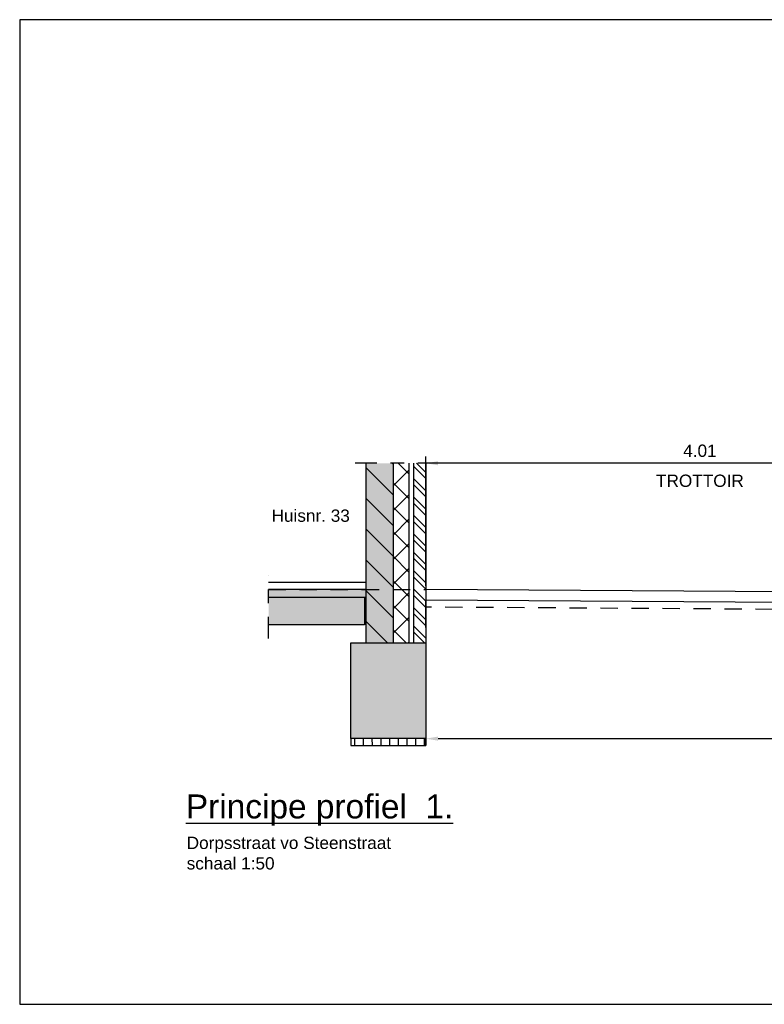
# Model space of a CAD drawing. Header units: metres. Extents: x 140889 to 142041, y 457117 to 459235.
# Tile 33 of 38: x 141890.9 to 141896.34, y 457273.09 to 457280.29. Entities that reach past the tile are written whole.
import ezdxf
from ezdxf.enums import TextEntityAlignment as Align

# ---------------------------------------------------------------- set-up
doc = ezdxf.new("R2010")
doc.units = ezdxf.units.M
doc.linetypes.add('CENTER', pattern=[50.8, 31.75, -6.35, 6.35, -6.35])
doc.linetypes.add('DASHED', pattern=[19.05, 12.7, -6.35])
doc.layers.get('0').update_dxf_attribs({"color": 251, "linetype": 'CONTINUOUS'})
doc.layers.get('DEFPOINTS').update_dxf_attribs({"color": 251, "linetype": 'CONTINUOUS'})
for name, color, linetype in [('1-ONTWERP-NIEUW', 142, 'CONTINUOUS'), ('1.4-MAATVOERING_TEKST-18', 251, 'CONTINUOUS'), ('7-DWARSPROF', 251, 'CENTER')]:
    doc.layers.add(name, color=color, linetype=linetype)
doc.styles.add('TXT_Copier', font='arial.ttf')
doc.dimstyles.new('18DIM200', dxfattribs={"dimscale": 0.2, "dimtxt": 1.8, "dimasz": 1.8, "dimexe": 1, "dimexo": 0.5, "dimgap": 0.9, "dimtad": 1, "dimzin": 0, "dimdsep": 46, "dimtxsty": 'TXT_Copier', "dimcen": 0, "dimclrd": 1, "dimclre": 253, "dimclrt": 7, "dimadec": 0, "dimazin": 0, "dimtfac": 1, "dimtofl": 0, "dimtmove": 0, "dimatfit": 3, "dimfxl": 1, "dimtolj": 1, "dimtzin": 0, "dimarcsym": 0})

# ---------------------------------------------------------------- blocks, each defined once
blk = doc.blocks.new('*D16')
at = {"layer": '1.4-MAATVOERING_TEKST-18', "color": 253, "lineweight": -2, "transparency": 16777216}
for p, q in [((141893.8677, 457276.1014), (141893.8677, 457274.9844)), ((141899.6287, 457276.0643), (141899.6287, 457274.9844))]:
    blk.add_line(p, q, dxfattribs=at)
at = {"layer": '1.4-MAATVOERING_TEKST-18', "color": 252, "lineweight": -2, "transparency": 16777216}
blk.add_line((141893.9577, 457275.0344), (141899.5387, 457275.0344), dxfattribs=at)
at = {"layer": '1.4-MAATVOERING_TEKST-18', "color": 252, "transparency": 16777216}
for points in [[(141893.9577, 457275.0494), (141893.9577, 457275.0194), (141893.8677, 457275.0344)], [(141899.5387, 457275.0494), (141899.5387, 457275.0194), (141899.6287, 457275.0344)]]:
    blk.add_solid(points, dxfattribs=at)
at = {"layer": 'DEFPOINTS', "color": 0, "transparency": 16777216}
for p in [(141893.8677, 457276.1264), (141899.6287, 457276.0893), (141899.6287, 457275.0344)]:
    blk.add_point(p, dxfattribs=at)
at = {"layer": '1.4-MAATVOERING_TEKST-18', "color": 252, "transparency": 16777216, "insert": (141896.7482, 457275.1253), "char_height": 0.09, "attachment_point": 5, "style": 'TXT_Copier'}
blk.add_mtext('\\A1;5.76', dxfattribs=at)
blk = doc.blocks.new('*D25')
at = {"layer": '1.4-MAATVOERING_TEKST-18', "color": 253, "lineweight": -2, "transparency": 16777216}
for p, q in [((141893.8677, 457276.1514), (141893.8677, 457277.0989)), ((141897.8787, 457276.1255), (141897.8787, 457277.0989))]:
    blk.add_line(p, q, dxfattribs=at)
at = {"layer": '1.4-MAATVOERING_TEKST-18', "color": 1, "lineweight": -2, "transparency": 16777216}
blk.add_line((141897.7887, 457277.0489), (141893.9577, 457277.0489), dxfattribs=at)
at = {"layer": '1.4-MAATVOERING_TEKST-18', "color": 1, "transparency": 16777216}
for points in [[(141893.9577, 457277.0639), (141893.9577, 457277.0339), (141893.8677, 457277.0489)], [(141897.7887, 457277.0639), (141897.7887, 457277.0339), (141897.8787, 457277.0489)]]:
    blk.add_solid(points, dxfattribs=at)
at = {"layer": 'DEFPOINTS', "color": 0, "transparency": 16777216}
for p in [(141893.8677, 457277.0489), (141893.8677, 457276.1264), (141897.8787, 457276.1005)]:
    blk.add_point(p, dxfattribs=at)
at = {"layer": '1.4-MAATVOERING_TEKST-18', "color": 7, "transparency": 16777216, "insert": (141895.8732, 457277.1399), "char_height": 0.09, "attachment_point": 5, "style": 'TXT_Copier'}
blk.add_mtext('\\A1;4.01', dxfattribs=at)

msp = doc.modelspace()

# ---------------------------------------------------------------- hatches: boundary and pattern name
for points in [[(141893.4287, 457277.0489), (141893.6287, 457277.0489), (141893.6287, 457275.7344), (141893.4287, 457275.7344)], [(141893.3187, 457275.0344), (141893.8687, 457275.0344), (141893.8687, 457275.7344), (141893.3187, 457275.7344)]]:
    msp.add_hatch(color=254).paths.add_polyline_path(points)
h = msp.add_hatch()
h.set_pattern_fill('ANSI31', color=251, scale=0.05, style=0)
h.set_pattern_definition([(135, (282741.68372, 2222.62161), (0.112253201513, 0.112253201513), [])])
h.paths.add_polyline_path([(141893.4287, 457277.0489), (141893.6287, 457277.0489), (141893.6287, 457275.7344), (141893.4287, 457275.7344)])
h = msp.add_hatch()
h.set_pattern_fill('ANSI37', color=251, scale=0.04, angle=90, style=0)
h.set_pattern_definition([(45, (282741.68372, 2222.62161), (0.08980256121, -0.08980256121), []), (315, (282741.68372, 2222.62161), (-0.08980256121, -0.08980256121), [])])
h.paths.add_polyline_path([(141893.6287, 457277.0489), (141893.7437, 457277.0489), (141893.7437, 457275.7344), (141893.6287, 457275.7344)])
h = msp.add_hatch()
h.set_pattern_fill('ANSI32', color=251, scale=0.01, style=0)
h.set_pattern_definition([(135, (282741.68372, 2222.62161), (0.067351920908, 0.067351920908), []), (135, (282741.63882, 2222.62161), (0.067351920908, 0.067351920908), [])])
h.paths.add_polyline_path([(141893.7777, 457277.0489), (141893.8677, 457277.0489), (141893.8677, 457275.7344), (141893.7777, 457275.7344)])
h = msp.add_hatch(color=254)
h.paths.add_polyline_path([(141892.7177, 457276.1264), (141893.4287, 457276.1264), (141893.4287, 457276.0664), (141892.7177, 457276.0664)])
h.paths.add_polyline_path([(141892.7177, 457276.0664), (141893.4187, 457276.0664), (141893.4187, 457275.8664), (141892.7177, 457275.8664)])
h = msp.add_hatch()
h.set_pattern_fill('ANSI31', color=251, scale=0.02, angle=45, style=0)
h.set_pattern_definition([(90, (282741.68372, 2222.62161), (0.0635, 7e-18), [])])
h.paths.add_polyline_path([(141893.3187, 457274.9844), (141893.3187, 457275.0344), (141893.8687, 457275.0344), (141893.8687, 457274.9844)])

# ---------------------------------------------------------------- linework, layer by layer
at = {"linetype": 'CENTER', "ltscale": 0.005}
for p, q in [((141893.9677, 457277.0489), (141893.3287, 457277.0489)), ((141892.7177, 457275.7664), (141892.7177, 457276.2264))]:
    msp.add_line(p, q, dxfattribs=at)
at = {"color": 251}
for p, q in [((141893.4287, 457277.0489), (141893.4287, 457275.7344)), ((141893.6287, 457277.0489), (141893.6287, 457275.7344)), ((141893.7437, 457277.0489), (141893.7437, 457275.7344)), ((141893.7777, 457277.0489), (141893.7777, 457275.7344)), ((141893.8677, 457277.0489), (141893.8677, 457275.7344)), ((141893.4287, 457276.1764), (141892.7177, 457276.1764)), ((141893.4287, 457276.1264), (141892.7177, 457276.1264)), ((141893.4287, 457276.0664), (141892.7177, 457276.0664))]:
    msp.add_line(p, q, dxfattribs=at)
at = {"color": 251, "linetype": 'DASHED', "ltscale": 0.01}
msp.add_line((141892.7177, 457276.1264), (141893.8677, 457276.1264), dxfattribs=at)
at = {"color": 251}
msp.add_lwpolyline([(141893.4187, 457276.0664), (141893.4187, 457275.8664), (141892.7177, 457275.8664)], dxfattribs=at)
for points in [[(141893.8687, 457275.0344), (141893.3187, 457275.0344), (141893.3187, 457275.7344), (141893.8687, 457275.7344)], [(141893.8687, 457275.0344), (141893.3187, 457275.0344), (141893.3187, 457274.9844), (141893.8687, 457274.9844)]]:
    msp.add_lwpolyline(points, close=True, dxfattribs=at)
at = {"layer": '1-ONTWERP-NIEUW', "color": 252, "ltscale": 0.25}
for p, q in [((141901.6287, 457276.0764), (141893.8677, 457276.1264)), ((141901.6282, 457275.9964), (141893.8672, 457276.0464))]:
    msp.add_line(p, q, dxfattribs=at)
at = {"layer": '1-ONTWERP-NIEUW', "color": 252, "linetype": 'DASHED', "ltscale": 0.01}
msp.add_line((141901.6278, 457275.9464), (141893.8668, 457275.9964), dxfattribs=at)
at = {"layer": '7-DWARSPROF', "color": 251}
msp.add_line((141893.8677, 457275.8463), (141893.8677, 457276.0464), dxfattribs=at)
at = {"layer": 'DEFPOINTS', "color": 6}
msp.add_lwpolyline([(141890.897, 457273.091), (141911.3844, 457273.091), (141911.3844, 457280.2937), (141890.897, 457280.2937)], close=True, dxfattribs=at)

# ---------------------------------------------------------------- texts
at = {"color": 1, "linetype": 'Continuous', "style": 'TXT_Copier'}
msp.add_text('%%UPrincipe profiel  1.', height=0.175, rotation=0, dxfattribs=at).set_placement((141892.1127, 457274.4509))
at = {"color": 7, "linetype": 'Continuous', "style": 'TXT_Copier'}
for s, p in [('Dorpsstraat vo Steenstraat', (141892.1186, 457274.2272)), ('schaal 1:50', (141892.1186, 457274.0772))]:
    msp.add_text(s, height=0.09, rotation=0, dxfattribs=at).set_placement(p)
at = {"layer": '1-ONTWERP-NIEUW', "color": 252, "ltscale": 0.25, "style": 'TXT_Copier'}
msp.add_text('Huisnr. 33', height=0.09, dxfattribs=at).set_placement((141892.7394, 457276.6206))
at = {"layer": '1.4-MAATVOERING_TEKST-18', "style": 'TXT_Copier'}
msp.add_text('TROTTOIR', height=0.09, dxfattribs=at).set_placement((141895.8732, 457276.8489), align=Align.BOTTOM_CENTER)

# ---------------------------------------------------------------- dimensions: what is measured, and where the dimension line sits
at = {"layer": '1.4-MAATVOERING_TEKST-18'}
dim = msp.add_linear_dim(base=(141893.8677, 457277.0489), p1=(141897.8787, 457276.1005), p2=(141893.8677, 457276.1264), dimstyle='18DIM200', override={"dimscale": 0.05}, dxfattribs=at)
dim.commit()
dim.dimension.update_dxf_attribs({"geometry": '*D25', "text_midpoint": (141895.8732, 457277.1399)})
at = {"layer": '1.4-MAATVOERING_TEKST-18', "color": 252}
dim = msp.add_linear_dim(base=(141899.6287, 457275.0344), p1=(141893.8677, 457276.1264), p2=(141899.6287, 457276.0893), dimstyle='18DIM200', override={"dimscale": 0.05, "dimclrd": 252, "dimclrt": 252}, dxfattribs=at)
dim.commit()
dim.dimension.update_dxf_attribs({"geometry": '*D16', "text_midpoint": (141896.7482, 457275.1253)})

doc.saveas('drawing.dxf')
